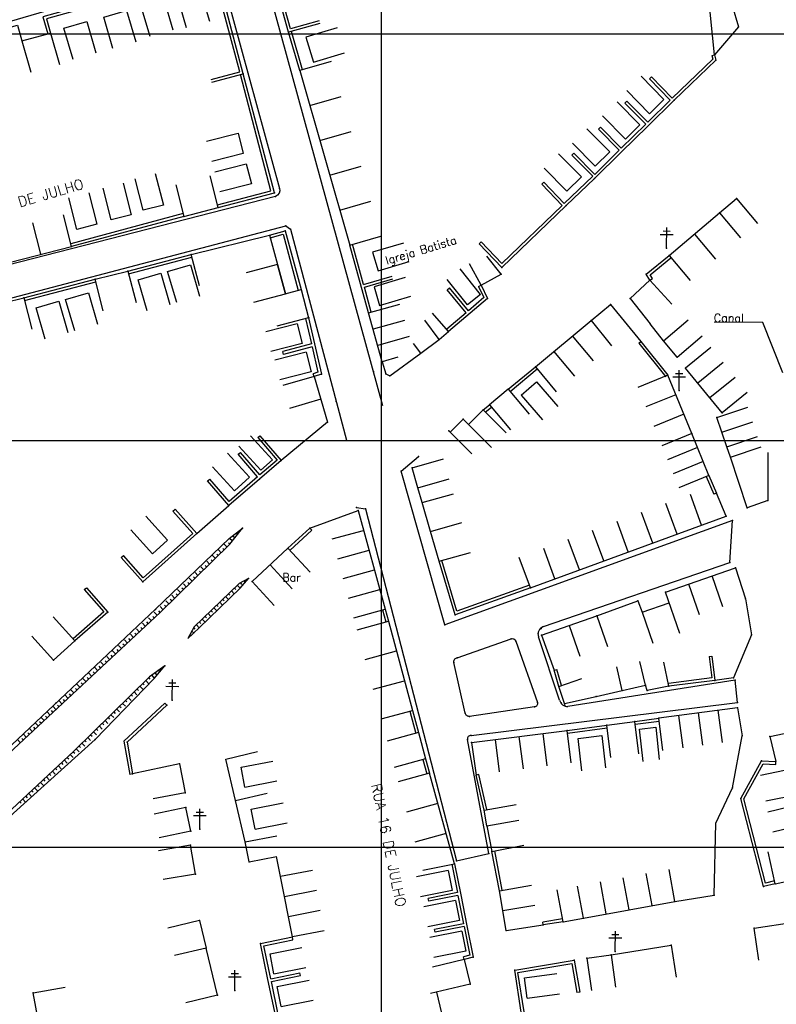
# Model space of a CAD drawing. Header units: millimetres. Extents: x 196436 to 199900, y 8705373 to 8708636.
# Tile 39 of 92: x 198111 to 198297, y 8706361 to 8706603. Entities that reach past the tile are written whole.
import ezdxf
from ezdxf.enums import TextEntityAlignment as Align

# ---------------------------------------------------------------- set-up
doc = ezdxf.new("R2010")
doc.units = ezdxf.units.MM
doc.header["$LTSCALE"] = 5
for name, color, linetype in [('CASA', 6, 'Continuous'), ('CERCA', 3, 'CERCA_LINE'), ('MALHA', 9, 'Continuous'), ('MEIO-FIO', 7, 'Continuous'), ('MURO', 9, 'Continuous'), ('PE', 7, 'Continuous'), ('POSTE', 3, 'Continuous'), ('TALUDE', 212, 'Continuous'), ('TEXTO', 2, 'Continuous'), ('TXT_NRUA', 3, 'Continuous')]:
    doc.layers.add(name, color=color, linetype=linetype)
doc.styles.add('GEOSIS', font='ROMANS.SHX')
doc.linetypes.add('CERCA_LINE', pattern='A,0.5,-0.2,["X",Standard,S=0.1,R=0,X=-0.1,Y=-0.05],-0.25', length=0.95)

# ---------------------------------------------------------------- blocks, each defined once
blk = doc.blocks.new('C')
at = {"layer": 'CASA'}
blk.add_lwpolyline([(0, 0), (0, 8)], dxfattribs=at)
blk = doc.blocks.new('A$C6C777A1E')
at = {"layer": 'CASA'}
for points in [[(0, 8), (0, 0)], [(0, 8), (5, 8)], [(5, 8), (5, 0)]]:
    blk.add_lwpolyline(points, dxfattribs=at)
blk = doc.blocks.new('A$C0378539B')
at = {"layer": 'CASA', "rotation": 101.3846114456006}
blk.add_blockref('A$C6C777A1E', (8.83, 1.58), dxfattribs=at)
blk = doc.blocks.new('T1')
at = {"layer": 'TALUDE'}
for points in [[(0, 0), (0, 1)], [(1, 0), (1, 0.5)]]:
    blk.add_lwpolyline(points, dxfattribs=at)
blk = doc.blocks.new('A$C5AF67674')
at = {"layer": 'CASA'}
blk.add_lwpolyline([(0.45, 6.51), (8.43, 5.9), (7.98, 0), (0, 0.61)], dxfattribs=at)

msp = doc.modelspace()

# ---------------------------------------------------------------- linework, layer by layer
at = {"layer": 'CASA'}
for p, q in [((198118.656, 8706600.118), (198120.877, 8706592.432)), ((198111.621, 8706598.273), (198113.843, 8706590.588)), ((198187.656, 8706593.134), (198179.965, 8706590.933)), ((198179.965, 8706590.933), (198192.244, 8706548.042)), ((198123.801, 8706547.706), (198121.82, 8706555.457)), ((198116.291, 8706545.785), (198114.309, 8706553.536)), ((198192.244, 8706548.042), (198199.935, 8706550.243)), ((198108.78, 8706543.865), (198123.801, 8706547.706)), ((198176.408, 8706536.061), (198180.278, 8706537.073)), ((198180.278, 8706537.073), (198182.093, 8706530.128)), ((198107.461, 8706533.921), (198112.098, 8706535.089)), ((198112.098, 8706535.089), (198114.052, 8706527.331)), ((198196.886, 8706531.372), (198204.588, 8706533.532)), ((198200.253, 8706519.362), (198196.886, 8706531.372)), ((198182.093, 8706530.128), (198174.353, 8706528.105)), ((198204.105, 8706520.442), (198200.253, 8706519.362)), ((198173.231, 8706495.247), (198170.38, 8706492.652)), ((198263.506, 8706429.042), (198267.497, 8706429.492)), ((198267.497, 8706429.492), (198268.392, 8706421.542)), ((198264.401, 8706421.093), (198263.506, 8706429.042)), ((198210.196, 8706394.365), (198218.044, 8706395.918))]:
    msp.add_line(p, q, dxfattribs=at)
for points in [[(198143.13, 8706599.294), (198140.892, 8706606.975), (198146.512, 8706608.612), (198148.75, 8706600.932)], [(198152.111, 8706601.447), (198149.874, 8706609.127), (198155.494, 8706610.764), (198157.731, 8706603.084)], [(198133.993, 8706596.398), (198131.755, 8706604.078), (198137.375, 8706605.716), (198139.613, 8706598.035)], [(198102.824, 8706595.261), (198101.774, 8706599.619), (198110.522, 8706602.119), (198111.621, 8706598.273)], [(198124.211, 8706593.651), (198121.973, 8706601.332), (198127.593, 8706602.969), (198129.831, 8706595.288)], [(198189.133, 8706601.486), (198181.467, 8706599.198), (198183.302, 8706593.05), (198190.968, 8706595.339)], [(198111.621, 8706598.273), (198118.656, 8706600.118)], [(198157.063, 8706573.556), (198164.815, 8706575.531), (198166.076, 8706570.582), (198158.324, 8706568.607)], [(198159.045, 8706566.041), (198166.798, 8706568.016), (198168.059, 8706563.067), (198160.306, 8706561.091)], [(198144.438, 8706565.605), (198146.413, 8706557.852), (198141.464, 8706556.591), (198139.489, 8706564.344)], [(198149.482, 8706562.837), (198151.488, 8706555.092), (198159.931, 8706557.279), (198157.925, 8706565.024)], [(198136.548, 8706563.259), (198138.523, 8706555.507), (198133.574, 8706554.246), (198131.599, 8706561.998)], [(198128.109, 8706560.916), (198130.085, 8706553.163), (198125.135, 8706551.902), (198123.16, 8706559.655)], [(198270.809, 8706545.436), (198283.216, 8706555.95)], [(198283.216, 8706555.95), (198288.388, 8706549.847)], [(198153.233, 8706545.749), (198172.523, 8706550.503)], [(198172.523, 8706550.503), (198176.416, 8706536.033)], [(198277.012, 8706550.693), (198282.184, 8706544.59)], [(198205.51, 8706548.538), (198197.843, 8706546.255), (198199.204, 8706541.683), (198206.871, 8706543.966)], [(198155.28, 8706538.016), (198153.233, 8706545.749)], [(198149.699, 8706533.882), (198147.461, 8706541.562), (198153.06, 8706543.194), (198155.298, 8706535.513)], [(198168.683, 8706533.983), (198176.416, 8706536.033), (198174.469, 8706543.268), (198166.74, 8706541.204)], [(198224.57, 8706538.165), (198221.682, 8706543.424)], [(198229.514, 8706540.88), (198225.963, 8706545.334)], [(198270.809, 8706545.436), (198275.981, 8706539.333)], [(198131.57, 8706531.9), (198129.667, 8706539.67), (198137.664, 8706541.629), (198139.71, 8706533.895)], [(198142.434, 8706531.83), (198140.197, 8706539.511), (198145.796, 8706541.142), (198148.033, 8706533.461)], [(198224.411, 8706535.922), (198219.403, 8706542.16)], [(198224.57, 8706538.165), (198229.514, 8706540.88)], [(198205.898, 8706540.041), (198198.23, 8706537.758), (198199.592, 8706533.185), (198207.259, 8706535.468)], [(198221.22, 8706533.36), (198216.212, 8706539.598)], [(198261.188, 8706534.924), (198266.1, 8706539.427)], [(198266.1, 8706539.427), (198271.506, 8706533.53)], [(198124.609, 8706526.955), (198122.371, 8706534.636), (198127.97, 8706536.267), (198130.208, 8706528.586)], [(198224.411, 8706535.922), (198221.22, 8706533.36)], [(198117.344, 8706524.904), (198115.106, 8706532.585), (198120.705, 8706534.216), (198122.943, 8706526.535)], [(198261.188, 8706534.924), (198266.143, 8706528.659)], [(198216.553, 8706526.819), (198212.581, 8706531.316)], [(198251.624, 8706529.526), (198256.412, 8706533.389)], [(198256.412, 8706533.389), (198263.885, 8706524.363)], [(198214.261, 8706524.795), (198210.683, 8706529.612)], [(198237.908, 8706518.123), (198251.624, 8706529.526)], [(198251.624, 8706529.526), (198256.648, 8706523.3)], [(198269.42, 8706524.472), (198275.513, 8706529.656)], [(198214.261, 8706524.795), (198216.553, 8706526.819)], [(198209.759, 8706521.452), (198207.97, 8706523.86)], [(198209.759, 8706521.452), (198214.261, 8706524.795)], [(198272.8, 8706520.5), (198269.42, 8706524.472)], [(198272.8, 8706520.5), (198278.893, 8706525.684)], [(198200.253, 8706519.362), (198201.104, 8706516.377), (198202.08, 8706515.851), (198209.759, 8706521.452)], [(198237.908, 8706518.123), (198243.029, 8706511.976)], [(198283.822, 8706506.778), (198274.863, 8706517.796)], [(198183.492, 8706515.732), (198175.813, 8706513.491)], [(198183.492, 8706515.732), (198186.766, 8706504.517)], [(198276.391, 8706501.675), (198270.517, 8706516.041)], [(198231.246, 8706512.572), (198226.66, 8706508.729)], [(198231.246, 8706512.572), (198236.385, 8706506.441)], [(198185.129, 8706510.124), (198177.449, 8706507.883)], [(198225.052, 8706507.491), (198221.479, 8706503.901)], [(198225.052, 8706507.491), (198230.722, 8706501.847)], [(198226.66, 8706508.729), (198231.799, 8706502.597)], [(198282.561, 8706505.624), (198290.142, 8706508.178)], [(198186.766, 8706504.517), (198175.39, 8706495.101)], [(198220.115, 8706505.259), (198216.923, 8706502.052)], [(198220.115, 8706505.259), (198227.149, 8706498.257)], [(198284.995, 8706498.399), (198282.561, 8706505.624)], [(198283.778, 8706502.012), (198291.359, 8706504.566)], [(198216.633, 8706502.34), (198222.302, 8706496.696)], [(198173.231, 8706495.247), (198167.846, 8706501.163)], [(198280.589, 8706491.417), (198276.391, 8706501.675)], [(198284.995, 8706498.399), (198292.576, 8706500.953)], [(198170.38, 8706492.652), (198164.995, 8706498.568)], [(198285.872, 8706495.882), (198284.995, 8706498.399)], [(198285.872, 8706495.882), (198293.453, 8706498.436)], [(198207.595, 8706493.261), (198215.277, 8706495.494)], [(198209.019, 8706488.359), (198207.595, 8706493.261)], [(198209.019, 8706488.359), (198216.702, 8706490.591)], [(198210.103, 8706484.736), (198209.019, 8706488.359)], [(198210.103, 8706484.736), (198217.804, 8706486.903)], [(198282.42, 8706487.042), (198281.774, 8706486.772)], [(198284.811, 8706481.409), (198282.42, 8706487.042)], [(198182.469, 8706478.454), (198194.347, 8706482.738)], [(198194.347, 8706482.738), (198200.985, 8706458.504)], [(198212.153, 8706477.638), (198210.103, 8706484.736)], [(198236.699, 8706463.735), (198284.811, 8706481.409)], [(198212.153, 8706477.638), (198219.854, 8706479.805)], [(198214.224, 8706470.278), (198212.153, 8706477.638)], [(198168.263, 8706465.306), (198177.063, 8706473.473)], [(198177.063, 8706473.473), (198182.505, 8706467.609)], [(198214.224, 8706470.278), (198221.925, 8706472.445)], [(198172.663, 8706469.389), (198178.105, 8706463.526)], [(198269.899, 8706462.691), (198287.09, 8706468.677)], [(198287.09, 8706468.677), (198289.609, 8706461.081)], [(198168.263, 8706465.306), (198173.704, 8706459.442)], [(198273.445, 8706452.506), (198269.899, 8706462.691)], [(198264.174, 8706457.749), (198270.814, 8706460.061)], [(198124.672, 8706450.709), (198119.31, 8706456.646)], [(198239.449, 8706452.16), (198252.995, 8706456.867)], [(198252.995, 8706456.867), (198255.621, 8706449.31)], [(198264.174, 8706457.749), (198266.804, 8706450.194)], [(198201.781, 8706455.56), (198207.716, 8706433.613)], [(198246.222, 8706454.514), (198248.848, 8706446.957)], [(198119.427, 8706445.972), (198114.065, 8706451.909)], [(198239.449, 8706452.16), (198242.552, 8706443.487), (198242.552, 8706443.487)], [(198119.427, 8706445.972), (198124.672, 8706450.709)], [(198259.244, 8706438.478), (198257.958, 8706444.338)], [(198264.967, 8706439.822), (198263.595, 8706445.663)], [(198243.666, 8706439.521), (198249.349, 8706441.445)], [(198245.099, 8706435.289), (198243.666, 8706439.521)], [(198259.244, 8706438.478), (198264.967, 8706439.822)], [(198245.099, 8706435.289), (198252.831, 8706437.07)], [(198252.831, 8706437.07), (198259.244, 8706438.478)], [(198287.637, 8706434.286), (198268.289, 8706431.707)], [(198287.637, 8706434.286), (198288.76, 8706427.398)], [(198255.5, 8706430.02), (198262.388, 8706430.901)], [(198209.158, 8706428.153), (198201.437, 8706426.062)], [(198209.158, 8706428.153), (198210.902, 8706421.714)], [(198222.194, 8706425.739), (198245.735, 8706428.69)], [(198295.591, 8706427.168), (198299.092, 8706427.928)], [(198295.591, 8706427.168), (198297.046, 8706421.041)], [(198222.194, 8706425.739), (198223.32, 8706417.68)], [(198150.419, 8706420.512), (198138.819, 8706418.003)], [(198150.419, 8706420.512), (198151.764, 8706413.362)], [(198210.902, 8706421.714), (198203.181, 8706419.623)], [(198218.044, 8706395.918), (198211.859, 8706418.179)], [(198301.151, 8706419.238), (198293.311, 8706417.643)], [(198151.764, 8706413.362), (198143.903, 8706411.882)], [(198302.445, 8706412.875), (198294.606, 8706411.28)], [(198225.311, 8706409.121), (198233.187, 8706410.526)], [(198302.865, 8706410.514), (198295.093, 8706408.617)], [(198151.966, 8706409.762), (198144.135, 8706408.125)], [(198153.182, 8706403.941), (198151.966, 8706409.762)], [(198226.006, 8706405.224), (198225.311, 8706409.121)], [(198226.006, 8706405.224), (198233.882, 8706406.629)], [(198226.006, 8706405.224), (198227.21, 8706398.956)], [(198304.075, 8706405.558), (198296.303, 8706403.661)], [(198153.182, 8706403.941), (198145.351, 8706402.305)], [(198166.511, 8706401.283), (198174.362, 8706402.823)], [(198153.065, 8706400.453), (198145.181, 8706399.093)], [(198154.287, 8706393.37), (198153.065, 8706400.453)], [(198167.476, 8706396.364), (198166.511, 8706401.283)], [(198227.21, 8706398.956), (198235.067, 8706400.465)], [(198296.867, 8706390.995), (198295.162, 8706398.812)], [(198167.476, 8706396.364), (198174.26, 8706397.695)], [(198154.287, 8706393.37), (198146.403, 8706392.01)], [(198296.867, 8706390.995), (198306.614, 8706393.121)], [(198178.14, 8706377.91), (198175.23, 8706392.749)], [(198229.078, 8706389.259), (198236.961, 8706390.625)], [(198230.765, 8706379.526), (198229.078, 8706389.259)], [(198229.922, 8706384.392), (198237.804, 8706385.759)], [(198249.733, 8706382.548), (198272.224, 8706386.666)], [(198155.316, 8706381.984), (198147.539, 8706380.107)], [(198155.316, 8706381.984), (198156.953, 8706375.202)], [(198230.765, 8706379.526), (198239.814, 8706380.897)], [(198244.704, 8706381.658), (198249.733, 8706382.548)], [(198156.953, 8706375.202), (198149.176, 8706373.325)], [(198220.42, 8706372.339), (198212.64, 8706370.477)], [(198220.42, 8706372.339), (198221.859, 8706366.327)], [(198250.585, 8706372.691), (198256.557, 8706373.514)], [(198250.585, 8706372.691), (198251.677, 8706364.766)], [(198256.557, 8706373.514), (198257.649, 8706365.589)], [(198114.422, 8706364.17), (198122.295, 8706365.591)], [(198116.088, 8706354.939), (198114.422, 8706364.17)], [(198221.859, 8706366.327), (198212.133, 8706364)]]:
    msp.add_lwpolyline(points, dxfattribs=at)
for p in [(198179.965, 8706590.932, 696.305), (198159.931, 8706557.279, 697.134), (198283.217, 8706555.949, 693.692), (198151.487, 8706555.092, 697.152), (198192.243, 8706548.041, 697.396), (198123.801, 8706547.705, 697.112), (198153.232, 8706545.749, 697.595), (198270.81, 8706545.435, 695.398), (198137.663, 8706541.628, 697.295), (198229.515, 8706540.879, 697.6), (198129.666, 8706539.67, 697.378), (198266.101, 8706539.426, 696.203), (198180.278, 8706537.072, 697.89), (198224.57, 8706538.164, 698.008), (198112.097, 8706535.088, 697.54), (198261.189, 8706534.923, 696.34), (198196.886, 8706531.371, 698.255), (198256.413, 8706533.388, 696.526), (198182.164, 8706530.136, 698.105), (198251.624, 8706529.525, 697.432), (198266.144, 8706528.658, 696.345), (198216.553, 8706526.818, 698.615), (198214.261, 8706524.794, 698.596), (198263.885, 8706524.362, 696.308), (198269.421, 8706524.471, 696.179), (198209.759, 8706521.451, 698.573), (198200.254, 8706519.361, 698.654), (198272.801, 8706520.499, 696.195), (198274.863, 8706517.795, 696.124), (198183.492, 8706515.731, 698.953), (198201.104, 8706516.376, 698.677), (198202.08, 8706515.851, 698.685), (198270.517, 8706516.04, 696.697), (198283.823, 8706506.777, 695.787), (198186.766, 8706504.516, 698.988), (198220.116, 8706505.258, 698.992), (198282.561, 8706505.623, 695.785), (198216.633, 8706502.34, 699.026), (198276.391, 8706501.674, 696.68), (198284.995, 8706498.398, 695.997), (198285.872, 8706495.897, 696.025), (198285.873, 8706495.881, 696.072), (198207.595, 8706493.26, 699.523), (198280.59, 8706491.416, 696.363), (198209.02, 8706488.358, 699.551), (198282.42, 8706487.041, 696.106), (198194.347, 8706482.737, 699.556), (198210.103, 8706484.735, 699.628), (198284.812, 8706481.408, 696.281), (198286.39, 8706480.335, 696.022), (198212.154, 8706477.637, 699.869), (198177.063, 8706473.472, 699.978), (198214.225, 8706470.277, 699.912), (198287.091, 8706468.676, 696.689), (198168.263, 8706465.305, 700.114), (198236.699, 8706463.735, 699.719), (198269.9, 8706462.69, 698.164), (198289.61, 8706461.08, 695.566), (198200.985, 8706458.503, 699.997), (198252.995, 8706456.866, 699.352), (198201.782, 8706455.559, 700.044), (198239.449, 8706452.159, 699.924), (198119.427, 8706445.972, 701.461), (198243.666, 8706439.521, 700.049), (198264.968, 8706439.821, 698.688), (198252.832, 8706437.069, 699.852), (198259.245, 8706438.477, 699.247), (198245.099, 8706435.288, 700.061), (198287.638, 8706434.285, 696.17), (198207.716, 8706433.612, 700.406), (198262.389, 8706430.9, 698.95), (198268.29, 8706431.705, 698.474), (198209.158, 8706428.152, 700.493), (198288.761, 8706427.397, 696.217), (198295.592, 8706427.167, 696.442), (198222.194, 8706425.738, 700.595), (198150.419, 8706420.511, 701.07), (198210.902, 8706421.714, 700.484), (198211.859, 8706418.178, 700.661), (198223.32, 8706417.68, 700.655), (198151.765, 8706413.361, 701.322), (198151.966, 8706409.761, 701.595), (198225.311, 8706409.12, 700.846), (198226.006, 8706405.223, 700.86), (198153.182, 8706403.941, 701.531), (198153.065, 8706400.452, 701.732), (198166.511, 8706401.283, 701.57), (198227.21, 8706398.955, 700.905), (198167.476, 8706396.364, 701.574), (198154.287, 8706393.37, 701.971), (198296.867, 8706390.994, 698.118), (198229.078, 8706389.258, 701.119), (198272.224, 8706386.665, 698.543), (198155.316, 8706381.983, 702.328), (198244.705, 8706381.657, 700.411), (198249.734, 8706382.547, 700.175), (198230.765, 8706379.525, 701.175), (198156.953, 8706375.201, 702.52), (198220.42, 8706372.338, 701.508), (198250.586, 8706372.69, 700.131), (198256.557, 8706373.513, 699.811), (198114.422, 8706364.17, 705.769), (198221.859, 8706366.327, 701.261)]:
    msp.add_point(p, dxfattribs=at)
at = {"layer": 'CERCA'}
for p, q in [((198265.368, 8706438.489), (198264.967, 8706439.822)), ((198270.712, 8706439.561), (198265.368, 8706438.489))]:
    msp.add_line(p, q, dxfattribs=at)
for points in [[(198286.281, 8706606.929), (198287.877, 8706601.7), (198282.003, 8706594.833), (198280.906, 8706605.298)], [(198283.216, 8706555.95), (198287.356, 8706559.469)], [(198287.356, 8706559.469), (198292.537, 8706553.373)], [(198269.42, 8706524.472), (198266.143, 8706528.659)], [(198295.062, 8706497.036), (198295.115, 8706485.216), (198290.006, 8706483.44), (198285.871, 8706495.898)], [(198154.625, 8706477.104), (198162.543, 8706484.002)], [(198289.609, 8706461.081), (198291.057, 8706452.235), (198286.65, 8706441.668), (198282.073, 8706440.994)], [(198252.995, 8706456.867), (198263.146, 8706460.567)], [(198263.146, 8706460.567), (198264.174, 8706457.749)], [(198270.712, 8706439.561), (198269.532, 8706445.444)], [(198272.224, 8706386.666), (198281.862, 8706388.164), (198282.308, 8706405.907), (198286.36, 8706414.578), (198288.76, 8706427.398)], [(198161.741, 8706421.656), (198169.53, 8706423.48)], [(198166.511, 8706401.283), (198161.741, 8706421.656)], [(198164.126, 8706411.47), (198171.915, 8706413.294)], [(198175.23, 8706392.749), (198174.26, 8706397.695)], [(198291.696, 8706380.118), (198301.491, 8706381.58)], [(198292.877, 8706372.206), (198291.696, 8706380.118)], [(198159.753, 8706363.619), (198156.953, 8706375.202)], [(198256.557, 8706373.514), (198271.278, 8706375.897)], [(198271.278, 8706375.897), (198272.556, 8706368)], [(198216.639, 8706351.984), (198213.675, 8706364.369)], [(198159.753, 8706363.619), (198151.977, 8706361.742)]]:
    msp.add_lwpolyline(points, dxfattribs=at)
for p in [(198287.878, 8706601.699, 692.592), (198282.003, 8706594.832, 693.178), (198287.356, 8706559.467, 693.339), (198295.116, 8706485.215, 695.396), (198290.007, 8706483.439, 696.019), (198263.147, 8706460.566, 698.568), (198291.057, 8706452.234, 695.521), (198286.651, 8706441.667, 696.042), (198265.369, 8706438.488, 698.569), (198286.36, 8706414.576, 696.188), (198281.863, 8706388.163, 696.96), (198291.696, 8706380.117, 697.577), (198271.279, 8706375.896, 698.772), (198159.753, 8706363.618, 702.772)]:
    msp.add_point(p, dxfattribs=at)
at = {"layer": 'MALHA'}
for p, q in [((198200, 8708635.599), (198200, 8705384.785)), ((198200, 8708635.599), (198200, 8705384.785)), ((196441.61, 8706600), (199000, 8706600)), ((196441.61, 8706600), (199000, 8706600)), ((196441.61, 8706500), (199000, 8706500)), ((196441.61, 8706500), (199000, 8706500)), ((196441.61, 8706400), (199000, 8706400)), ((196441.61, 8706400), (199000, 8706400))]:
    msp.add_line(p, q, dxfattribs=at)
at = {"layer": 'MEIO-FIO'}
for p, q in [((198204.865, 8706492.43), (198209.174, 8706496.036)), ((198215.615, 8706454.635), (198204.865, 8706492.43)), ((198193.946, 8706483.531), (198196.126, 8706483.168)), ((198196.126, 8706483.168), (198218.476, 8706396.635)), ((198286.39, 8706480.337), (198215.615, 8706454.635)), ((198285.744, 8706469.977), (198286.39, 8706480.337)), ((198239.884, 8706454.215), (198285.744, 8706469.977)), ((198243.86, 8706436.14), (198238.646, 8706451.69)), ((198287.069, 8706441.088), (198245.903, 8706434.585)), ((198287.603, 8706435.579), (198287.069, 8706441.088)), ((198222.102, 8706427.454), (198287.603, 8706435.579)), ((198226.47, 8706398.411), (198221.202, 8706426.46)), ((198218.476, 8706396.635), (198226.47, 8706398.411))]:
    msp.add_line(p, q, dxfattribs=at)
for points in [[(198200.37, 8706508.498), (198169.991, 8706619.52, -0.5121235), (198171.144, 8706620.948), (198280.088, 8706651.95), (198308.884, 8706661.071)], [(198068.678, 8706591.374), (198126.531, 8706608.314), (198158.601, 8706617.334), (198159.9, 8706617.124), (198174.969, 8706561.94, -0.3748978), (198174.028, 8706559.994), (198079.646, 8706535.777), (198068.678, 8706591.374)], [(198218.66, 8706446.557), (198231.919, 8706451.24, -0.409014), (198233.13, 8706450.674), (198238.393, 8706435.545, -0.4989618), (198237.68, 8706434.482), (198221.739, 8706432.157, -0.4159076), (198220.656, 8706432.968), (198217.874, 8706445.375, -0.4270346), (198218.66, 8706446.557, -0.665665)]]:
    msp.add_lwpolyline(points, format="xyb", dxfattribs=at)
msp.add_lwpolyline([(198082.262, 8706527.988), (198176.525, 8706552.79), (198177.719, 8706551.92), (198191.48, 8706500.061)], dxfattribs=at)
for centre, radius, start, end in [((198240.543, 8706452.327), 2, 109.22797, 198.55265), ((198245.81, 8706436.583), 2, 192.7915, 272.64868), ((198222.029, 8706426.616), 0.841, 85.02265, 190.63754)]:
    msp.add_arc(centre, radius, start, end, dxfattribs=at)
for p in [(198174.969, 8706561.939, 696.749), (198174.027, 8706559.993, 696.842), (198176.525, 8706552.789, 697.045), (198177.718, 8706551.919, 697.156), (198198.063, 8706516.928, 698.574), (198188.948, 8706509.604, 698.772), (198209.174, 8706496.035, 699.12), (198204.866, 8706492.43, 699.209), (198193.946, 8706483.531, 699.45), (198196.126, 8706483.167, 699.534), (198285.745, 8706469.976, 696.613), (198215.615, 8706454.635, 699.965), (198239.306, 8706453.779, 699.731), (198231.919, 8706451.239, 699.913), (198238.563, 8706452.453, 699.792), (198233.13, 8706450.673, 699.905), (198218.66, 8706446.556, 700.042), (198217.874, 8706445.374, 700.05), (198287.07, 8706441.087, 696.026), (198237.68, 8706434.481, 700.011), (198238.393, 8706435.544, 700.011), (198244.261, 8706435.476, 699.833), (198245.146, 8706434.889, 699.77), (198287.604, 8706435.577, 695.977), (198220.656, 8706432.968, 700.232), (198221.739, 8706432.156, 700.298), (198222.102, 8706427.453, 700.297), (198221.202, 8706426.459, 700.336), (198226.47, 8706398.41, 700.712), (198218.476, 8706396.634, 700.712)]:
    msp.add_point(p, dxfattribs=at)
at = {"layer": 'MURO'}
for p, q in [((198281.319, 8706594.682), (198282.003, 8706594.833)), ((198281.319, 8706594.682), (198281.525, 8706593.75)), ((198282.003, 8706594.833), (198282.293, 8706593.519)), ((198281.525, 8706593.75), (198271.589, 8706584.169)), ((198282.293, 8706593.519), (198272.075, 8706583.665)), ((198265.971, 8706588.884), (198266.471, 8706589.374)), ((198266.471, 8706589.374), (198271.589, 8706584.169)), ((198265.971, 8706588.884), (198271.085, 8706583.674)), ((198259.941, 8706582.964), (198260.441, 8706583.455)), ((198265.055, 8706577.755), (198259.941, 8706582.964)), ((198265.555, 8706578.245), (198260.441, 8706583.455)), ((198272.075, 8706583.665), (198265.546, 8706577.255)), ((198271.085, 8706583.674), (198265.555, 8706578.245)), ((198253.412, 8706576.554), (198253.912, 8706577.045)), ((198259.026, 8706571.835), (198253.912, 8706577.045)), ((198265.546, 8706577.255), (198259.016, 8706570.846)), ((198265.055, 8706577.755), (198259.026, 8706571.835)), ((198258.526, 8706571.345), (198253.412, 8706576.554)), ((198246.883, 8706570.145), (198247.382, 8706570.635)), ((198252.003, 8706564.942), (198246.883, 8706570.145)), ((198252.496, 8706565.426), (198247.382, 8706570.635)), ((198259.016, 8706570.846), (198252.487, 8706564.436)), ((198258.526, 8706571.345), (198252.496, 8706565.426)), ((198252.003, 8706564.942), (198245.017, 8706558.257)), ((198239.46, 8706563.042), (198244.512, 8706557.772)), ((198239.965, 8706563.526), (198245.017, 8706558.257)), ((198252.487, 8706564.436), (198245.501, 8706557.751)), ((198245.501, 8706557.751), (198229.634, 8706542.54)), ((198244.512, 8706557.772), (198229.655, 8706543.53)), ((198229.634, 8706542.54), (198224.098, 8706548.315)), ((198229.655, 8706543.53), (198224.603, 8706548.8)), ((198265.196, 8706540.871), (198270.809, 8706545.436)), ((198266.118, 8706540.718), (198271.251, 8706544.893)), ((198266.1, 8706539.427), (198265.196, 8706540.871)), ((198266.694, 8706539.799), (198266.118, 8706540.718)), ((198216.251, 8706537.05), (198216.792, 8706537.494)), ((198220.886, 8706531.41), (198216.251, 8706537.05)), ((198221.421, 8706531.863), (198216.792, 8706537.494)), ((198223.938, 8706537.865), (198225.246, 8706535.106)), ((198224.57, 8706538.165), (198226.11, 8706534.92)), ((198226.11, 8706534.92), (198216.553, 8706526.819)), ((198225.246, 8706535.106), (198221.421, 8706531.863)), ((198220.886, 8706531.41), (198216.1, 8706527.353)), ((198181.411, 8706529.971), (198182.848, 8706523.726)), ((198182.093, 8706530.128), (198185.27, 8706516.32)), ((198182.848, 8706523.726), (198175.771, 8706521.84)), ((198263.337, 8706523.926), (198269.97, 8706515.604)), ((198263.885, 8706524.363), (198270.517, 8706516.041)), ((198175.951, 8706521.164), (198175.771, 8706521.84)), ((198183.005, 8706523.044), (198175.951, 8706521.164)), ((198183.005, 8706523.044), (198184.445, 8706516.784)), ((198184.445, 8706516.784), (198183.272, 8706516.397)), ((198231.246, 8706512.572), (198237.908, 8706518.123)), ((198231.695, 8706512.034), (198238.357, 8706517.585)), ((198183.492, 8706515.732), (198183.272, 8706516.397)), ((198185.27, 8706516.32), (198183.492, 8706515.732)), ((198225.052, 8706507.491), (198226.66, 8706508.729)), ((198225.553, 8706506.993), (198227.11, 8706508.192)), ((198169.646, 8706500.712), (198170.177, 8706501.168)), ((198169.646, 8706500.712), (198174.403, 8706495.175)), ((198170.177, 8706501.168), (198175.39, 8706495.101)), ((198164.845, 8706496.587), (198165.376, 8706497.043)), ((198169.6, 8706491.048), (198164.845, 8706496.587)), ((198170.133, 8706491.506), (198165.376, 8706497.043)), ((198175.39, 8706495.101), (198170.059, 8706490.519)), ((198174.403, 8706495.175), (198170.133, 8706491.506)), ((198157.302, 8706490.046), (198157.831, 8706490.504)), ((198162.543, 8706484.002), (198157.302, 8706490.046)), ((198162.613, 8706484.989), (198157.831, 8706490.504)), ((198170.059, 8706490.519), (198162.543, 8706484.002)), ((198169.6, 8706491.048), (198162.613, 8706484.989)), ((198279.943, 8706491.147), (198281.774, 8706486.772)), ((198280.589, 8706491.417), (198282.42, 8706487.042)), ((198148.767, 8706482.597), (198153.637, 8706477.158)), ((198149.289, 8706483.064), (198154.625, 8706477.104)), ((198177.063, 8706473.473), (198182.469, 8706478.454)), ((198177.537, 8706472.958), (198182.943, 8706477.939)), ((198154.625, 8706477.104), (198141.4, 8706465.262)), ((198153.637, 8706477.158), (198141.455, 8706466.251)), ((198141.4, 8706465.262), (198136.064, 8706471.222)), ((198141.455, 8706466.251), (198136.585, 8706471.689)), ((198218.613, 8706458.007), (198214.895, 8706470.478)), ((198218.154, 8706457.099), (198214.224, 8706470.278)), ((198126.947, 8706463.339), (198131.758, 8706457.849)), ((198127.474, 8706463.801), (198132.746, 8706457.784)), ((198236.699, 8706463.735), (198218.154, 8706457.099)), ((198236.463, 8706464.394), (198218.613, 8706458.007)), ((198200.985, 8706458.504), (198201.781, 8706455.56)), ((198131.758, 8706457.849), (198124.211, 8706451.236)), ((198132.746, 8706457.784), (198124.672, 8706450.709)), ((198200.309, 8706458.321), (198201.106, 8706455.377)), ((198280.628, 8706446.859), (198281.291, 8706441.601)), ((198281.322, 8706446.947), (198282.073, 8706440.994)), ((198243.666, 8706439.521), (198242.552, 8706443.487)), ((198244.34, 8706439.711), (198243.226, 8706443.676)), ((198281.291, 8706441.601), (198270.625, 8706440.255)), ((198282.073, 8706440.994), (198270.712, 8706439.561)), ((198146.754, 8706435.385), (198136.72, 8706426.095)), ((198147.23, 8706434.872), (198137.474, 8706425.839)), ((198207.039, 8706433.434), (198208.482, 8706427.974)), ((198207.716, 8706433.613), (198209.158, 8706428.153)), ((198245.735, 8706428.69), (198255.5, 8706430.02)), ((198245.829, 8706427.996), (198255.595, 8706429.326)), ((198262.388, 8706430.901), (198268.289, 8706431.707)), ((198262.483, 8706430.208), (198268.384, 8706431.013)), ((198136.72, 8706426.095), (198138.13, 8706417.885)), ((198137.474, 8706425.839), (198138.819, 8706418.003)), ((198210.227, 8706421.531), (198211.183, 8706417.996)), ((198210.902, 8706421.714), (198211.859, 8706418.179)), ((198288.427, 8706411.959), (198293.529, 8706421.218)), ((198289.174, 8706411.864), (198293.93, 8706420.497)), ((198293.529, 8706421.218), (198297.046, 8706421.041)), ((198293.93, 8706420.497), (198297.011, 8706420.342)), ((198225.311, 8706409.121), (198223.32, 8706417.68)), ((198225.993, 8706409.28), (198224.002, 8706417.839)), ((198293.988, 8706390.339), (198288.427, 8706411.959)), ((198294.496, 8706391.173), (198289.174, 8706411.864)), ((198229.078, 8706389.259), (198227.21, 8706398.956)), ((198229.766, 8706389.391), (198227.898, 8706399.088)), ((198217.357, 8706395.782), (198218.735, 8706388.825)), ((198218.044, 8706395.918), (198219.557, 8706388.274)), ((198296.867, 8706390.995), (198293.988, 8706390.339)), ((198296.711, 8706391.678), (198294.496, 8706391.173)), ((198218.735, 8706388.825), (198211.573, 8706387.407)), ((198218.87, 8706388.138), (198211.709, 8706386.721)), ((198218.87, 8706388.138), (198220.248, 8706381.181)), ((198219.557, 8706388.274), (198221.07, 8706380.63)), ((198211.709, 8706386.721), (198211.573, 8706387.407)), ((198220.248, 8706381.181), (198213.087, 8706379.763)), ((198244.596, 8706382.349), (198239.706, 8706381.589)), ((198244.704, 8706381.658), (198239.814, 8706380.897)), ((198213.223, 8706379.076), (198213.087, 8706379.763)), ((198220.384, 8706380.494), (198213.223, 8706379.076)), ((198220.384, 8706380.494), (198221.773, 8706373.474)), ((198221.07, 8706380.63), (198222.583, 8706372.986)), ((198170.309, 8706376.274), (198178.14, 8706377.91)), ((198172.144, 8706367.492), (198170.309, 8706376.274)), ((198171.137, 8706375.732), (198178.283, 8706377.225)), ((198178.283, 8706377.225), (198178.14, 8706377.91)), ((198172.829, 8706367.635), (198171.137, 8706375.732)), ((198221.773, 8706373.474), (198220.22, 8706373.01)), ((198220.42, 8706372.339), (198220.22, 8706373.01)), ((198222.583, 8706372.986), (198220.42, 8706372.339)), ((198232.834, 8706369.771), (198247.417, 8706372.238)), ((198233.632, 8706369.196), (198246.849, 8706371.432)), ((198246.849, 8706371.432), (198248.125, 8706364.239)), ((198247.417, 8706372.238), (198248.814, 8706364.361)), ((198172.829, 8706367.635), (198179.975, 8706369.128)), ((198180.118, 8706368.442), (198179.975, 8706369.128)), ((198234.452, 8706359.393), (198232.834, 8706369.771)), ((198235.144, 8706359.501), (198233.632, 8706369.196)), ((198173.978, 8706358.71), (198172.144, 8706367.492)), ((198172.972, 8706366.95), (198180.118, 8706368.442)), ((198174.663, 8706358.853), (198172.972, 8706366.95)), ((198248.814, 8706364.361), (198248.125, 8706364.239))]:
    msp.add_line(p, q, dxfattribs=at)
for points in [[(198184.926, 8706602.528), (198177.22, 8706600.381), (198171.779, 8706619.916), (198204.844, 8706629.642), (198207.102, 8706621.967)], [(198184.738, 8706603.202), (198177.706, 8706601.244), (198172.639, 8706619.439), (198204.37, 8706628.773), (198206.43, 8706621.769)], [(198158.351, 8706588.086), (198166.081, 8706590.144), (198159.196, 8706616.004), (198116.807, 8706604.117), (198117.979, 8706599.94)], [(198158.171, 8706588.762), (198165.225, 8706590.64), (198158.703, 8706615.139), (198117.67, 8706603.632), (198118.656, 8706600.118)], [(198179.965, 8706590.933), (198177.22, 8706600.381)], [(198180.638, 8706591.128), (198177.892, 8706600.577)], [(198159.754, 8706557.957), (198172.882, 8706561.385), (198165.404, 8706589.967)], [(198159.931, 8706557.279), (198173.737, 8706560.885), (198166.081, 8706590.144)], [(198239.46, 8706563.042), (198239.965, 8706563.526)], [(198151.307, 8706555.769), (198123.621, 8706548.382)], [(198151.488, 8706555.092), (198123.801, 8706547.706)], [(198172.523, 8706550.503), (198176.386, 8706551.543), (198180.278, 8706537.073)], [(198172.705, 8706549.827), (198175.891, 8706550.685), (198179.602, 8706536.891)], [(198196.886, 8706531.372), (198192.244, 8706548.042)], [(198195.668, 8706538.353), (198192.918, 8706548.229)], [(198224.098, 8706548.315), (198224.603, 8706548.8)], [(198137.664, 8706541.629), (198153.233, 8706545.749)], [(198137.843, 8706540.952), (198153.412, 8706545.073)], [(198112.098, 8706535.089), (198129.667, 8706539.67)], [(198112.274, 8706534.411), (198129.844, 8706538.993)], [(198195.668, 8706538.353), (198202.667, 8706540.428)], [(198195.856, 8706537.678), (198202.866, 8706539.757)], [(198266.1, 8706539.427), (198266.694, 8706539.799)], [(198197.56, 8706531.559), (198195.856, 8706537.678)], [(198223.938, 8706537.865), (198224.57, 8706538.165)], [(198263.337, 8706523.926), (198263.885, 8706524.363)], [(198148.767, 8706482.597), (198149.289, 8706483.064)], [(198182.469, 8706478.454), (198182.943, 8706477.939)], [(198136.064, 8706471.222), (198136.585, 8706471.689)], [(198126.947, 8706463.339), (198127.474, 8706463.801)], [(198280.628, 8706446.859), (198281.322, 8706446.947)], [(198242.552, 8706443.487), (198243.226, 8706443.676)], [(198147.23, 8706434.872), (198146.754, 8706435.385)], [(198297.011, 8706420.342), (198297.046, 8706421.041)], [(198138.819, 8706418.003), (198138.13, 8706417.885)], [(198224.002, 8706417.839), (198223.32, 8706417.68)], [(198239.814, 8706380.897), (198239.706, 8706381.589)]]:
    msp.add_lwpolyline(points, dxfattribs=at)
for p in [(198177.219, 8706600.381, 695.674), (198282.294, 8706593.518, 693.447), (198166.081, 8706590.144, 696.153), (198272.076, 8706583.664, 694.751), (198252.488, 8706564.435, 696.264), (198173.736, 8706560.884, 697.038), (198245.502, 8706557.75, 696.833), (198176.385, 8706551.542, 697.586), (198229.635, 8706542.539, 697.654), (198265.196, 8706540.87, 696.002), (198226.11, 8706534.919, 697.831), (198182.094, 8706530.127, 698.172), (198237.909, 8706518.122, 698.288), (198185.271, 8706516.319, 698.74), (198231.247, 8706512.571, 698.711), (198225.053, 8706507.49, 699.163), (198226.66, 8706508.728, 699.073), (198175.391, 8706495.1, 699.386), (198170.059, 8706490.519, 699.396), (198162.543, 8706484.001, 699.554), (198182.469, 8706478.453, 699.686), (198154.626, 8706477.103, 699.932), (198141.4, 8706465.262, 699.993), (198132.746, 8706457.783, 700.45), (198218.154, 8706457.098, 700), (198124.672, 8706450.709, 701.084), (198242.552, 8706443.486, 700.1), (198270.713, 8706439.56, 698.072), (198282.074, 8706440.993, 696.674), (198147.23, 8706434.871, 700.877), (198255.5, 8706430.019, 699.47), (198245.735, 8706428.689, 700.005), (198137.475, 8706425.839, 701.404), (198293.529, 8706421.217, 696.322), (198138.82, 8706418.003, 701.795), (198288.427, 8706411.958, 696.49), (198218.044, 8706395.917, 701.09), (198293.989, 8706390.338, 698.064), (198239.815, 8706380.896, 700.777), (198170.309, 8706376.273, 701.859), (198222.583, 8706372.985, 701.231), (198247.417, 8706372.237, 700.379), (198232.834, 8706369.77, 701.044)]:
    msp.add_point(p, dxfattribs=at)
at = {"layer": 'PE'}
for p in [(198165.848, 8706478.441, 699.632), (198167.374, 8706466.03, 699.955), (198144.477, 8706458.473, 700.162), (198146.735, 8706444.606, 700.721), (198119.935, 8706435.44, 701.849), (198129.617, 8706426.483, 701.8)]:
    msp.add_point(p, dxfattribs=at)
at = {"layer": 'POSTE'}
for p, q in [((198268.625, 8706550.663), (198271.775, 8706550.649)), ((198269.329, 8706551.5), (198271.079, 8706551.492)), ((198270.185, 8706547.296), (198270.208, 8706552.336)), ((198272.393, 8706516.466), (198274.143, 8706516.459)), ((198273.249, 8706512.262), (198273.271, 8706517.302)), ((198271.689, 8706515.629), (198274.839, 8706515.615)), ((198147.043, 8706439.543), (198150.193, 8706439.529)), ((198147.746, 8706440.38), (198149.496, 8706440.373)), ((198148.603, 8706436.176), (198148.625, 8706441.216)), ((198153.816, 8706407.774), (198156.966, 8706407.76)), ((198154.519, 8706408.611), (198156.269, 8706408.603)), ((198155.376, 8706404.407), (198155.398, 8706409.447)), ((198256.711, 8706378.527), (198258.461, 8706378.519)), ((198257.568, 8706374.323), (198257.59, 8706379.363)), ((198256.008, 8706377.69), (198259.158, 8706377.676)), ((198163.106, 8706368.952), (198164.856, 8706368.944)), ((198163.962, 8706364.748), (198163.984, 8706369.788)), ((198162.402, 8706368.115), (198165.552, 8706368.101))]:
    msp.add_line(p, q, dxfattribs=at)
for p in [(198270.186, 8706547.295, 695.303), (198273.25, 8706512.261, 696.068), (198148.603, 8706436.176, 700.771), (198155.376, 8706404.407, 701.464), (198257.569, 8706374.322, 699.695), (198163.962, 8706364.747, 702.37)]:
    msp.add_point(p, dxfattribs=at)
at = {"layer": 'TALUDE'}
for points in [[(198102.386, 8706418.983), (198105.929, 8706420.792), (198145.594, 8706457.73), (198162.799, 8706474.505), (198165.848, 8706478.442)], [(198102.386, 8706418.983), (198106.133, 8706422.348), (198144.477, 8706458.474), (198162.608, 8706475.892), (198165.848, 8706478.442)], [(198165.236, 8706477.651), (198165.038, 8706477.804)], [(198164.623, 8706476.861), (198164.228, 8706477.167)], [(198167.374, 8706466.031), (198165.028, 8706464.837), (198154.018, 8706454.136), (198152.468, 8706451.273)], [(198152.468, 8706451.273), (198155.249, 8706453.938), (198165.289, 8706463.695), (198167.374, 8706466.031)], [(198165.377, 8706465.014), (198165.604, 8706464.569)], [(198166.268, 8706465.468), (198166.487, 8706465.038)], [(198153.89, 8706453.901), (198154.183, 8706453.6)], [(198154.552, 8706454.655), (198155.249, 8706453.938)], [(198152.944, 8706452.153), (198153.227, 8706452)], [(198153.42, 8706453.032), (198153.985, 8706452.727)], [(198146.735, 8706444.606), (198143.007, 8706441.896), (198124.406, 8706423.577), (198107.897, 8706408.156), (198105.171, 8706404.43)], [(198105.171, 8706404.43), (198109.591, 8706408.37), (198129.617, 8706426.484), (198144.149, 8706441.49), (198146.735, 8706444.606)], [(198144.37, 8706442.887), (198144.664, 8706442.483)], [(198145.179, 8706443.475), (198145.467, 8706443.079)]]:
    msp.add_lwpolyline(points, dxfattribs=at)
at = {"layer": 'TEXTO', "color": 7}
msp.add_lwpolyline([(198298.761, 8706516.631), (198293.855, 8706529.015), (198281.872, 8706529.068)], dxfattribs=at)

# ---------------------------------------------------------------- block references
at = {"layer": 'CASA'}
for name, p, rotation in [('A$C0378539B', (198270.082, 8706583.024), 123.1564891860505), ('C', (198182.421, 8706582.354), 285.9750118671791), ('A$C0378539B', (198264.149, 8706576.756), 123.1564891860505), ('A$C0378539B', (198256.738, 8706570.1), 123.1564891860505), ('C', (198184.877, 8706573.776), 285.9750118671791), ('A$C0378539B', (198249.763, 8706563.953), 123.1564891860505), ('C', (198187.332, 8706565.198), 285.9750118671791), ('C', (198189.788, 8706556.62), 285.9750118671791), ('A$C0378539B', (198180.327, 8706528.728), 183.0802743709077), ('C', (198205.711, 8706529.529), 105.6645547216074), ('C', (198206.834, 8706525.525), 105.6645547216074), ('C', (198252.167, 8706519.573), 39.74051933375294), ('A$C0378539B', (198182.539, 8706521.777), 183.0802743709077), ('C', (198247.595, 8706515.772), 39.74051933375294), ('C', (198281.07, 8706522.844), 129.1163623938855), ('C', (198284.056, 8706519.171), 129.1163623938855), ('A$C0378539B', (198233.934, 8706511.98), 299.4217039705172), ('C', (198270.517, 8706516.041), 112.2388023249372), ('C', (198287.043, 8706515.498), 129.1163623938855), ('C', (198290.029, 8706511.825), 129.1163623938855), ('C', (198272.475, 8706511.252), 112.2388023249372), ('C', (198274.433, 8706506.464), 112.2388023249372), ('C', (198276.391, 8706501.675), 112.2563397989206), ('A$C0378539B', (198168.109, 8706490.09), 120.9247878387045), ('C', (198277.79, 8706498.256), 112.2563397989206), ('C', (198279.189, 8706494.837), 112.2563397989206), ('C', (198280.589, 8706491.417), 112.2563397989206), ('C', (198278.797, 8706479.2), 20.1705773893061), ('C', (198272.783, 8706476.991), 20.1705773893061), ('A$C0378539B', (198147.979, 8706474.625), 120.9247878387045), ('C', (198266.769, 8706474.781), 20.1705773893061), ('C', (198187.959, 8706475.777), 285.3187788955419), ('C', (198254.741, 8706470.363), 20.1705773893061), ('C', (198260.755, 8706472.572), 20.1705773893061), ('T1', (198163.399, 8706475.279), 52.2477191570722), ('C', (198248.727, 8706468.154), 20.1705773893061), ('T1', (198160.636, 8706472.396), 44.27533336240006), ('T1', (198162.068, 8706473.792), 44.27533336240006), ('C', (198189.286, 8706470.931), 285.3187788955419), ('C', (198242.713, 8706465.945), 20.1705773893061), ('T1', (198157.772, 8706469.604), 44.27533336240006), ('T1', (198159.204, 8706471), 44.27533336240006), ('C', (198236.699, 8706463.735), 20.1705773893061), ('T1', (198154.908, 8706466.811), 44.27533336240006), ('T1', (198156.34, 8706468.208), 44.27533336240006), ('C', (198190.614, 8706466.084), 285.3187788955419), ('T1', (198153.477, 8706465.415), 44.27533336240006), ('C', (198283.991, 8706459.127), 19.1990258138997), ('T1', (198150.613, 8706462.623), 44.27533336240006), ('T1', (198152.045, 8706464.019), 44.27533336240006), ('T1', (198164.592, 8706464.413), 224.1824929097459), ('C', (198191.942, 8706461.237), 285.3187788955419), ('C', (198278.26, 8706457.131), 19.1990258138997), ('T1', (198147.749, 8706459.83), 44.27533336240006), ('T1', (198149.181, 8706461.227), 44.27533336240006), ('T1', (198161.723, 8706461.625), 224.1824929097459), ('T1', (198163.157, 8706463.019), 224.1824929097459), ('T1', (198144.869, 8706457.054), 42.96099804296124), ('T1', (198146.317, 8706458.434), 44.27533336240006), ('T1', (198158.855, 8706458.837), 224.1824929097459), ('T1', (198160.289, 8706460.231), 224.1824929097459), ('C', (198193.269, 8706456.391), 285.3187788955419), ('T1', (198143.405, 8706455.691), 42.96099804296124), ('T1', (198155.986, 8706456.049), 224.1824929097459), ('T1', (198157.42, 8706457.443), 224.1824929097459), ('T1', (198140.478, 8706452.965), 42.96099804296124), ('T1', (198141.942, 8706454.328), 42.96099804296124), ('C', (198194.066, 8706453.446), 285.3187788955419), ('T1', (198137.551, 8706450.239), 42.96099804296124), ('T1', (198139.014, 8706451.602), 42.96099804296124), ('T1', (198134.623, 8706447.513), 42.96099804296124), ('T1', (198136.087, 8706448.876), 42.96099804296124), ('T1', (198133.16, 8706446.15), 42.96099804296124), ('C', (198196.037, 8706446.156), 285.1301338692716), ('T1', (198130.233, 8706443.424), 42.96099804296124), ('T1', (198131.696, 8706444.787), 42.96099804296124), ('T1', (198127.305, 8706440.698), 42.96099804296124), ('T1', (198128.769, 8706442.061), 42.96099804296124), ('T1', (198143.561, 8706442.299), 216.0086507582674), ('T1', (198124.378, 8706437.972), 42.96099804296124), ('T1', (198125.842, 8706439.335), 42.96099804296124), ('T1', (198140.645, 8706439.571), 224.5639546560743), ('T1', (198142.07, 8706440.974), 224.5639546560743), ('C', (198198.015, 8706438.84), 285.1301338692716), ('T1', (198121.451, 8706435.246), 42.96099804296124), ('T1', (198122.914, 8706436.609), 42.96099804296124), ('T1', (198137.795, 8706436.764), 224.5639546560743), ('T1', (198139.22, 8706438.167), 224.5639546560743), ('T1', (198119.987, 8706433.883), 42.96099804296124), ('T1', (198136.37, 8706435.36), 224.5639546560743), ('T1', (198117.06, 8706431.157), 42.96099804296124), ('T1', (198118.523, 8706432.52), 42.96099804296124), ('T1', (198133.52, 8706432.553), 224.5639546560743), ('T1', (198134.945, 8706433.957), 224.5639546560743), ('C', (198199.993, 8706431.525), 285.1301338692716), ('C', (198273.126, 8706432.351), 187.593293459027), ('C', (198277.963, 8706432.996), 187.593293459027), ('C', (198282.8, 8706433.641), 187.593293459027), ('T1', (198114.133, 8706428.431), 42.96099804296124), ('T1', (198115.596, 8706429.794), 42.96099804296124), ('T1', (198130.67, 8706429.747), 224.5639546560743), ('T1', (198132.095, 8706431.15), 224.5639546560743), ('C', (198256.495, 8706422.082), 7.143731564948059), ('C', (198263.383, 8706422.964), 7.143731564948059), ('C', (198269.284, 8706423.769), 7.143731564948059), ('T1', (198111.205, 8706425.705), 42.96099804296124), ('T1', (198112.669, 8706427.068), 42.96099804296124), ('T1', (198127.821, 8706426.94), 224.5639546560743), ('T1', (198129.245, 8706428.343), 224.5639546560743), ('C', (198234.959, 8706419.276), 7.143731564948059), ('C', (198240.845, 8706420.014), 7.143731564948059), ('C', (198246.73, 8706420.752), 7.143731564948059), ('A$C5AF67674', (198255.791, 8706419.578), 100.8238115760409), ('T1', (198126.396, 8706425.536), 224.5639546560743), ('C', (198229.074, 8706418.539), 7.143731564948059), ('T1', (198123.524, 8706422.753), 223.0478950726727), ('T1', (198124.971, 8706424.133), 224.5639546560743), ('T1', (198120.6, 8706420.022), 223.0478950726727), ('T1', (198122.062, 8706421.387), 223.0478950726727), ('A$C6C777A1E', (198174.335, 8706416.275), 101.1629750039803), ('T1', (198117.677, 8706417.292), 223.0478950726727), ('T1', (198119.139, 8706418.657), 223.0478950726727), ('C', (198211.859, 8706418.179), 105.5279627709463), ('T1', (198116.216, 8706415.927), 223.0478950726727), ('T1', (198113.293, 8706413.196), 223.0478950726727), ('T1', (198114.754, 8706414.561), 223.0478950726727), ('T1', (198111.831, 8706411.831), 223.0478950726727), ('A$C6C777A1E', (198176.863, 8706405.98), 101.1629750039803), ('C', (198213.92, 8706410.759), 105.5279627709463), ('C', (198215.982, 8706403.338), 105.5279627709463), ('C', (198183.08, 8706394.288), 101.0959255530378), ('A$C6C777A1E', (198208.652, 8706392.705), 281.370134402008), ('C', (198266.601, 8706385.636), 10.37512506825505), ('C', (198272.224, 8706386.666), 10.37512506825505), ('C', (198255.356, 8706383.578), 10.37512506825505), ('C', (198260.978, 8706384.607), 10.37512506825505), ('C', (198184.05, 8706389.342), 101.0959255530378), ('C', (198244.704, 8706381.658), 10.37512506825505), ('C', (198249.733, 8706382.548), 10.37512506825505), ('A$C6C777A1E', (198210.445, 8706385.302), 281.370134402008), ('C', (198185.02, 8706384.396), 101.0959255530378), ('C', (198185.991, 8706379.449), 101.0959255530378), ('A$C6C777A1E', (198211.969, 8706377.774), 281.370134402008), ('A$C6C777A1E', (198181.461, 8706370.402), 101.1629750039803), ('A$C6C777A1E', (198243.848, 8706363.97), 97.63591585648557), ('A$C6C777A1E', (198183.23, 8706362.397), 101.1629750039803)]:
    msp.add_blockref(name, p, dxfattribs=dict(at, rotation=rotation))

# ---------------------------------------------------------------- texts
at = {"layer": 'TEXTO', "style": 'GEOSIS'}
for s, rotation, p in [('Igreja Batista', 16.71296, (198201.573, 8706542.648)), ('Canal', 359.749, (198281.797, 8706528.526)), ('Bar', 359.749, (198175.657, 8706464.737))]:
    msp.add_text(s, height=2, rotation=rotation, dxfattribs=at).set_placement(p, align=Align.BOTTOM_LEFT)
at = {"layer": 'TXT_NRUA', "style": 'GEOSIS'}
for s, rotation, p in [('1 TRAV. 16 DE JULHO ', 16.20129, (198091.653, 8706550.908)), ('RUA 16 DE JULHO', 281.63078, (198196.787, 8706415.215))]:
    msp.add_text(s, height=2.5, rotation=rotation, dxfattribs=at).set_placement(p, align=Align.BOTTOM_LEFT)

doc.saveas('drawing.dxf')
